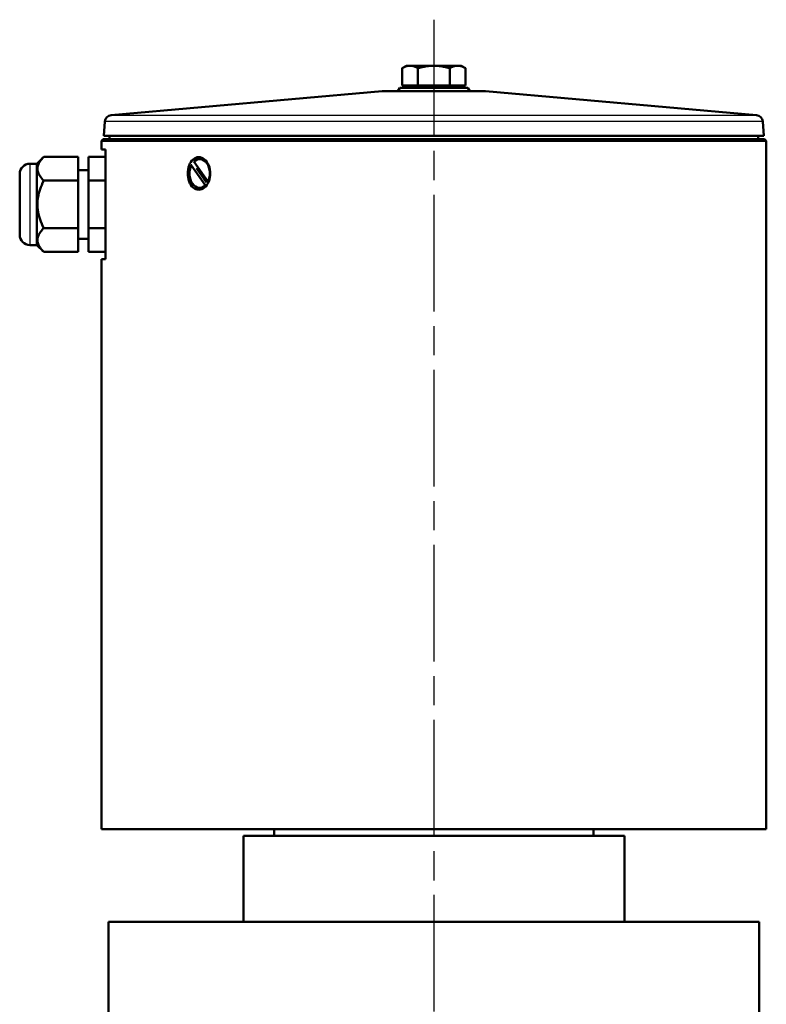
# Model space of a CAD drawing. Header units: millimetres. Extents: x 77 to 1143, y 302 to 1517.
# Tile 4 of 6: x 312 to 530, y 1230 to 1517. Entities that reach past the tile are written whole.
import ezdxf

# ---------------------------------------------------------------- set-up
doc = ezdxf.new("R2010")
doc.units = ezdxf.units.MM
doc.header["$LTSCALE"] = 6
doc.linetypes.add('CHAIN', pattern=[0.3543, 0.2362, -0.0295, 0.0591, -0.0295])
for name, color, linetype, lineweight in [('Mittellinie(DIN)', 4, 'CHAIN', 25), ('Sichtbare Kanten(DIN)', 7, 'Continuous', 50), ('Sichtbare tangentiale Kanten(DIN)', 3, 'Continuous', 25)]:
    doc.layers.add(name, color=color, linetype=linetype, lineweight=lineweight)

msp = doc.modelspace()

# ---------------------------------------------------------------- linework, layer by layer
at = {"layer": 'Mittellinie(DIN)', "linetype": 'CHAIN', "ltscale": 23.990969}
msp.add_line((433.02, 1516.67), (433.02, 770.6), dxfattribs=at)
at = {"layer": 'Sichtbare Kanten(DIN)'}
for p, q in [((425.02, 1503.26), (423.78, 1502.54)), ((426.09, 1503.26), (425.02, 1503.26)), ((433.02, 1503.26), (426.09, 1503.26)), ((439.95, 1503.26), (433.02, 1503.26)), ((441.02, 1503.26), (439.95, 1503.26)), ((441.02, 1503.26), (442.26, 1502.54)), ((423.78, 1497.46), (423.78, 1502.54)), ((428.4, 1497.46), (428.4, 1502.54)), ((437.64, 1497.46), (437.64, 1502.54)), ((442.26, 1497.46), (442.26, 1502.54)), ((428.4, 1497.46), (423.78, 1497.46)), ((425.7, 1497.46), (425.7, 1496.86)), ((437.64, 1497.46), (428.4, 1497.46)), ((442.26, 1497.46), (437.64, 1497.46)), ((440.33, 1497.46), (440.33, 1496.86)), ((417.93, 1495.85), (339.03, 1488.86)), ((418.11, 1495.86), (447.93, 1495.86)), ((423.1, 1496.86), (422.52, 1495.86)), ((423.1, 1496.86), (442.94, 1496.86)), ((442.94, 1496.86), (443.52, 1495.86)), ((448.11, 1495.85), (527.01, 1488.86)), ((337.21, 1487.01), (336.92, 1482.86)), ((528.83, 1487.01), (529.12, 1482.86)), ((336.67, 1481.86), (336.17, 1481.36)), ((529.87, 1481.36), (336.17, 1481.36)), ((336.17, 1478.86), (336.17, 1481.36)), ((336.67, 1481.86), (529.37, 1481.86)), ((336.92, 1482.86), (529.12, 1482.86)), ((337.92, 1482.79), (336.92, 1482.86)), ((337.92, 1482.79), (528.12, 1482.79)), ((338.52, 1482.79), (338.52, 1481.86)), ((527.52, 1482.79), (527.52, 1481.86)), ((528.12, 1482.79), (529.12, 1482.86)), ((529.37, 1481.86), (529.87, 1481.36)), ((529.87, 1280.86), (529.87, 1481.36)), ((337.34, 1478.86), (336.17, 1478.86)), ((337.34, 1478.86), (337.34, 1446.86)), ((317.37, 1474.71), (315.37, 1474.71)), ((317.37, 1474.71), (319.37, 1476.71)), ((317.37, 1474.71), (317.37, 1451)), ((329.37, 1476.71), (319.37, 1476.71)), ((329.37, 1469.79), (329.37, 1476.71)), ((337.34, 1476.71), (332.37, 1476.71)), ((332.37, 1476.71), (332.37, 1469.79)), ((363.11, 1475.32), (367.24, 1469.46)), ((364.8, 1476.06), (364.92, 1476.06)), ((312.37, 1454), (312.37, 1471.71)), ((332.37, 1472.86), (329.37, 1472.86)), ((362.36, 1474.25), (362.48, 1474.25)), ((366.48, 1468.4), (362.36, 1474.25)), ((363.85, 1473.44), (366.83, 1469.21)), ((329.37, 1469.79), (319.37, 1469.79)), ((329.37, 1455.93), (329.37, 1469.79)), ((337.34, 1469.79), (332.37, 1469.79)), ((332.37, 1469.79), (332.37, 1455.93)), ((367.24, 1469.46), (367.36, 1469.46)), ((364.8, 1467.66), (364.92, 1467.66)), ((366.61, 1468.4), (366.48, 1468.4)), ((329.37, 1455.93), (319.37, 1455.93)), ((329.37, 1449), (329.37, 1455.93)), ((337.34, 1455.93), (332.37, 1455.93)), ((332.37, 1455.93), (332.37, 1449)), ((332.37, 1452.86), (329.37, 1452.86)), ((317.37, 1451), (315.37, 1451)), ((317.37, 1451), (319.37, 1449)), ((329.37, 1449), (319.37, 1449)), ((337.34, 1449), (332.37, 1449)), ((336.17, 1446.86), (337.34, 1446.86)), ((336.17, 1280.86), (336.17, 1446.86)), ((336.17, 1280.86), (529.87, 1280.86)), ((386.52, 1280.86), (386.52, 1278.86)), ((479.52, 1280.86), (479.52, 1278.86)), ((377.52, 1278.86), (488.52, 1278.86)), ((377.52, 1278.86), (377.52, 1253.86)), ((488.52, 1278.86), (488.52, 1253.86)), ((338.27, 1253.86), (527.77, 1253.86)), ((338.27, 1253.86), (338.27, 1212.36)), ((527.77, 1253.86), (527.77, 1212.36))]:
    msp.add_line(p, q, dxfattribs=at)
at = {"layer": 'Sichtbare Kanten(DIN)', "flags": 128}
for points in [[(426.09, 1503.26), (426, 1503.26), (425.91, 1503.25), (425.81, 1503.25), (425.72, 1503.24), (425.63, 1503.23), (425.54, 1503.21), (425.44, 1503.2), (425.35, 1503.18), (425.26, 1503.16), (425.17, 1503.14), (425.07, 1503.11), (424.98, 1503.08), (424.88, 1503.05), (424.79, 1503.02), (424.69, 1502.98), (424.6, 1502.95), (424.5, 1502.91), (424.4, 1502.86), (424.3, 1502.82), (424.2, 1502.77), (424.1, 1502.72), (423.99, 1502.66), (423.89, 1502.6), (423.78, 1502.54)], [(428.4, 1502.54), (428.29, 1502.6), (428.19, 1502.66), (428.09, 1502.72), (427.98, 1502.77), (427.88, 1502.82), (427.78, 1502.86), (427.68, 1502.91), (427.59, 1502.95), (427.49, 1502.98), (427.39, 1503.02), (427.3, 1503.05), (427.2, 1503.08), (427.11, 1503.11), (427.02, 1503.14), (426.92, 1503.16), (426.83, 1503.18), (426.74, 1503.2), (426.64, 1503.21), (426.55, 1503.23), (426.46, 1503.24), (426.37, 1503.25), (426.28, 1503.25), (426.18, 1503.26), (426.09, 1503.26)], [(433.02, 1503.26), (432.83, 1503.26), (432.65, 1503.25), (432.46, 1503.25), (432.28, 1503.24), (432.1, 1503.23), (431.91, 1503.21), (431.73, 1503.2), (431.54, 1503.18), (431.36, 1503.16), (431.17, 1503.14), (430.98, 1503.11), (430.79, 1503.08), (430.6, 1503.05), (430.41, 1503.02), (430.22, 1502.98), (430.03, 1502.95), (429.83, 1502.91), (429.63, 1502.86), (429.44, 1502.82), (429.23, 1502.77), (429.03, 1502.72), (428.82, 1502.66), (428.61, 1502.6), (428.4, 1502.54)], [(437.64, 1502.54), (437.43, 1502.6), (437.22, 1502.66), (437.01, 1502.72), (436.8, 1502.77), (436.6, 1502.82), (436.4, 1502.86), (436.21, 1502.91), (436.01, 1502.95), (435.82, 1502.98), (435.62, 1503.02), (435.43, 1503.05), (435.24, 1503.08), (435.06, 1503.11), (434.87, 1503.14), (434.68, 1503.16), (434.5, 1503.18), (434.31, 1503.2), (434.13, 1503.21), (433.94, 1503.23), (433.76, 1503.24), (433.57, 1503.25), (433.39, 1503.25), (433.2, 1503.26), (433.02, 1503.26)], [(439.95, 1503.26), (439.85, 1503.26), (439.76, 1503.25), (439.67, 1503.25), (439.58, 1503.24), (439.49, 1503.23), (439.39, 1503.21), (439.3, 1503.2), (439.21, 1503.18), (439.12, 1503.16), (439.02, 1503.14), (438.93, 1503.11), (438.83, 1503.08), (438.74, 1503.05), (438.64, 1503.02), (438.55, 1502.98), (438.45, 1502.95), (438.35, 1502.91), (438.26, 1502.86), (438.16, 1502.82), (438.05, 1502.77), (437.95, 1502.72), (437.85, 1502.66), (437.74, 1502.6), (437.64, 1502.54)], [(442.26, 1502.54), (442.15, 1502.6), (442.05, 1502.66), (441.94, 1502.72), (441.84, 1502.77), (441.74, 1502.82), (441.64, 1502.86), (441.54, 1502.91), (441.44, 1502.95), (441.35, 1502.98), (441.25, 1503.02), (441.15, 1503.05), (441.06, 1503.08), (440.97, 1503.11), (440.87, 1503.14), (440.78, 1503.16), (440.69, 1503.18), (440.59, 1503.2), (440.5, 1503.21), (440.41, 1503.23), (440.32, 1503.24), (440.22, 1503.25), (440.13, 1503.25), (440.04, 1503.26), (439.95, 1503.26)], [(319.37, 1476.71), (319.05, 1476.39), (318.77, 1476.07), (318.52, 1475.76), (318.3, 1475.46), (318.11, 1475.17), (317.95, 1474.89), (317.82, 1474.61), (317.71, 1474.33), (317.62, 1474.06), (317.56, 1473.79), (317.52, 1473.52), (317.51, 1473.25), (317.52, 1472.98), (317.56, 1472.71), (317.62, 1472.44), (317.71, 1472.17), (317.82, 1471.89), (317.95, 1471.61), (318.11, 1471.33), (318.3, 1471.04), (318.52, 1470.74), (318.77, 1470.43), (319.05, 1470.11), (319.37, 1469.79)], [(364.54, 1467.11), (364.11, 1467.15), (363.69, 1467.27), (363.28, 1467.48), (362.9, 1467.76), (362.55, 1468.11), (362.24, 1468.52), (361.98, 1468.97), (361.75, 1469.49), (361.57, 1470.06), (361.44, 1470.65), (361.36, 1471.26), (361.33, 1471.86), (361.36, 1472.46), (361.44, 1473.07), (361.57, 1473.66), (361.75, 1474.22), (361.98, 1474.74), (362.24, 1475.2), (362.55, 1475.6), (362.9, 1475.95), (363.28, 1476.24), (363.69, 1476.44), (364.11, 1476.57), (364.54, 1476.61)], [(364.54, 1476.61), (364.96, 1476.57), (365.39, 1476.44), (365.81, 1476.24), (366.21, 1475.95), (366.58, 1475.6), (366.91, 1475.2), (367.19, 1474.74), (367.44, 1474.22), (367.64, 1473.66), (367.78, 1473.07), (367.87, 1472.46), (367.89, 1471.86), (367.87, 1471.26), (367.78, 1470.65), (367.64, 1470.06), (367.44, 1469.49), (367.19, 1468.97), (366.91, 1468.52), (366.58, 1468.11), (366.21, 1467.76), (365.81, 1467.48), (365.39, 1467.27), (364.96, 1467.15), (364.54, 1467.11)], [(319.37, 1469.79), (319.05, 1469.13), (318.77, 1468.5), (318.52, 1467.88), (318.3, 1467.29), (318.11, 1466.7), (317.95, 1466.13), (317.82, 1465.57), (317.71, 1465.02), (317.62, 1464.47), (317.56, 1463.93), (317.52, 1463.39), (317.51, 1462.86), (317.52, 1462.32), (317.56, 1461.78), (317.62, 1461.24), (317.71, 1460.7), (317.82, 1460.14), (317.95, 1459.58), (318.11, 1459.01), (318.3, 1458.43), (318.52, 1457.83), (318.77, 1457.22), (319.05, 1456.58), (319.37, 1455.93)], [(319.37, 1455.93), (319.05, 1455.6), (318.77, 1455.29), (318.52, 1454.98), (318.3, 1454.68), (318.11, 1454.39), (317.95, 1454.1), (317.82, 1453.82), (317.71, 1453.55), (317.62, 1453.27), (317.56, 1453), (317.52, 1452.73), (317.51, 1452.47), (317.52, 1452.2), (317.56, 1451.93), (317.62, 1451.66), (317.71, 1451.39), (317.82, 1451.11), (317.95, 1450.83), (318.11, 1450.54), (318.3, 1450.25), (318.52, 1449.95), (318.77, 1449.65), (319.05, 1449.33), (319.37, 1449)]]:
    msp.add_lwpolyline(points, dxfattribs=at)
at = {"layer": 'Sichtbare Kanten(DIN)'}
for centre, radius, start, end in [((418.11, 1493.86), 2, 90, 95.0632), ((447.93, 1493.86), 2, 84.9368, 90), ((339.21, 1486.87), 2, 95.0632, 176), ((526.83, 1486.87), 2, 4, 84.9368), ((315.37, 1471.71), 3, 90, 180), ((315.37, 1454), 3, 180, 270)]:
    msp.add_arc(centre, radius, start, end, dxfattribs=at)
for major_axis in [(0, 4.2), (0, -4.2)]:
    msp.add_ellipse((364.8, 1471.86), major_axis=major_axis, ratio=0.707107, start_param=4.105844, end_param=6.885948, dxfattribs=at)
at = {"layer": 'Sichtbare tangentiale Kanten(DIN)'}
for p, q in [((448.11, 1495.85), (417.93, 1495.85)), ((339.03, 1488.86), (527.01, 1488.86)), ((528.83, 1487.01), (337.21, 1487.01)), ((315.37, 1474.71), (315.37, 1451))]:
    msp.add_line(p, q, dxfattribs=at)

doc.saveas('drawing.dxf')
